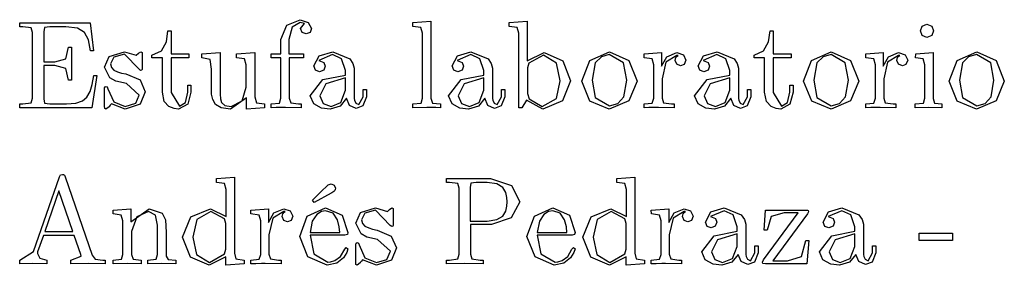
# Model space of a CAD drawing. Extents: x 0.1 to 26.9, y 71.6 to 83.1.
# Tile 2 of 3: x 12.9 to 19.2, y 72.8 to 74.3. Entities that reach past the tile are written whole.
import ezdxf

# ---------------------------------------------------------------- set-up
doc = ezdxf.new("R2010")
doc.units = 0

msp = doc.modelspace()

# ---------------------------------------------------------------- linework, layer by layer
at = {"layer": 'Layer 1'}
for p, q in [((12.9395, 74.2725), (12.9395, 74.2974)), ((12.9395, 74.2974), (13.3879, 74.2974)), ((13.3879, 74.2974), (13.410068, 74.118111)), ((14.645613, 74.28345), (14.731174, 74.317285)), ((14.731177, 74.299785), (14.679841, 74.270228)), ((14.731174, 74.317285), (14.78251, 74.300561)), ((14.757235, 74.293951), (14.731177, 74.299785)), ((14.733511, 74.260505), (14.757235, 74.293951)), ((14.78251, 74.300561), (14.802734, 74.261281)), ((15.450662, 74.274835), (15.4507, 74.2998)), ((15.4507, 74.2998), (15.56504, 74.308357)), ((15.56504, 74.308357), (15.565, 73.8163)), ((16.0651, 74.2998), (16.179829, 74.308357)), ((16.0651, 74.2749), (16.0651, 74.2998)), ((16.179829, 74.308357), (16.1799, 74.0559)), ((18.704703, 74.275287), (18.734649, 74.288509)), ((18.734649, 74.288509), (18.764595, 74.276452)), ((12.958496, 74.272535), (12.9395, 74.2725)), ((13.011388, 74.265146), (12.958496, 74.272535)), ((13.0215, 74.2352), (13.011388, 74.265146)), ((13.021504, 73.817923), (13.0215, 74.2352)), ((13.092309, 74.240609), (13.0923, 74.0497)), ((13.098142, 74.266666), (13.092309, 74.240609)), ((13.1312, 74.2725), (13.098142, 74.266666)), ((13.233855, 74.272499), (13.1312, 74.2725)), ((13.307359, 74.264331), (13.233855, 74.272499)), ((13.352862, 74.236329), (13.307359, 74.264331)), ((13.377365, 74.18966), (13.352862, 74.236329)), ((13.876339, 74.176871), (13.885672, 74.245709)), ((13.885672, 74.245709), (13.9055, 74.2457)), ((13.9055, 74.2457), (13.9055, 74.0991)), ((14.6075, 74.1905), (14.645613, 74.28345)), ((14.679841, 74.270228), (14.657672, 74.191278)), ((14.742455, 74.236392), (14.733511, 74.260505)), ((14.767733, 74.22628), (14.742455, 74.236392)), ((14.793401, 74.236002), (14.767733, 74.22628)), ((14.802734, 74.261281), (14.793401, 74.236002)), ((15.501998, 74.267447), (15.450662, 74.274835)), ((15.5125, 74.2305), (15.501998, 74.267447)), ((15.512537, 73.816368), (15.5125, 74.2305)), ((16.065173, 74.274835), (16.0651, 74.2749)), ((16.116899, 74.267447), (16.065173, 74.274835)), ((16.1274, 74.2305), (16.116899, 74.267447)), ((16.1274, 73.7557), (16.1274, 74.2305)), ((17.723039, 74.176871), (17.732372, 74.245709)), ((17.732372, 74.245709), (17.7522, 74.2457)), ((17.7522, 74.2457), (17.7522, 74.0991)), ((18.692646, 74.246507), (18.704703, 74.275287)), ((18.692647, 74.246505), (18.692646, 74.246507)), ((18.704314, 74.216947), (18.692647, 74.246505)), ((18.764595, 74.276452), (18.777041, 74.246117)), ((18.777041, 74.246117), (18.764595, 74.215782)), ((13.3902, 74.1181), (13.377365, 74.18966)), ((13.84367, 74.118923), (13.876339, 74.176871)), ((14.6075, 74.0991), (14.6075, 74.1905)), ((14.657672, 74.191278), (14.6577, 74.0991)), ((17.69037, 74.118923), (17.723039, 74.176871)), ((18.734649, 74.204115), (18.704314, 74.216947)), ((18.764595, 74.215782), (18.734649, 74.204115)), ((13.234293, 74.068756), (13.249849, 74.142649)), ((13.249849, 74.142649), (13.27, 74.1426)), ((13.27, 74.1426), (13.27, 73.9318)), ((13.410068, 74.118111), (13.3902, 74.1181)), ((13.510741, 74.083545), (13.607969, 74.112714)), ((13.608035, 74.097491), (13.539975, 74.079211)), ((13.607969, 74.112714), (13.683029, 74.090156)), ((13.701374, 74.001041), (13.608035, 74.097491)), ((13.683029, 74.090156), (13.696641, 74.102991)), ((13.696641, 74.102991), (13.712586, 74.112714)), ((13.712586, 74.112714), (13.719975, 74.108435)), ((13.719975, 74.108435), (13.721132, 74.093269)), ((13.783, 74.0917), (13.84367, 74.118923)), ((13.9055, 74.0991), (14.0195, 74.0991)), ((14.0195, 74.0991), (14.0195, 74.0742)), ((14.1023, 74.0991), (14.219363, 74.107657)), ((14.1023, 74.0742), (14.1023, 74.0991)), ((14.219363, 74.107657), (14.2194, 73.8432)), ((14.323573, 74.074235), (14.3236, 74.0991)), ((14.3236, 74.0991), (14.440663, 74.107657)), ((14.440663, 74.107657), (14.4406, 73.8249)), ((14.5449, 74.0742), (14.5449, 74.0991)), ((14.5449, 74.0991), (14.6075, 74.0991)), ((14.6577, 74.0991), (14.751, 74.0991)), ((14.751, 74.0991), (14.751, 74.0742)), ((14.852498, 74.087014), (14.938059, 74.112683)), ((14.938059, 74.112683), (15.046954, 74.068736)), ((15.736098, 74.087014), (15.821659, 74.112683)), ((15.821659, 74.112683), (15.930554, 74.068736)), ((16.1799, 74.0559), (16.289185, 74.107625)), ((16.289185, 74.107625), (16.407803, 74.055122)), ((16.580433, 74.057126), (16.706052, 74.11274)), ((16.706052, 74.11274), (16.830115, 74.057515)), ((16.927373, 74.074235), (16.9274, 74.0991)), ((16.9274, 74.0991), (17.03824, 74.107657)), ((17.03824, 74.107657), (17.0382, 74.0201)), ((17.073202, 74.08077), (17.136206, 74.107604)), ((17.136206, 74.107604), (17.178208, 74.093213)), ((17.307698, 74.087014), (17.393259, 74.112683)), ((17.393259, 74.112683), (17.502155, 74.068736)), ((17.6297, 74.0917), (17.69037, 74.118923)), ((17.7522, 74.0991), (17.8662, 74.0991)), ((17.8662, 74.0991), (17.8662, 74.0742)), ((17.996833, 74.057126), (18.122452, 74.11274)), ((18.122452, 74.11274), (18.246515, 74.057515)), ((18.343773, 74.074235), (18.3438, 74.0991)), ((18.3438, 74.0991), (18.45464, 74.107657)), ((18.45464, 74.107657), (18.4546, 74.0201)), ((18.489602, 74.08077), (18.552606, 74.107604)), ((18.552606, 74.107604), (18.594608, 74.093213)), ((18.662274, 74.07416), (18.6623, 74.0991)), ((18.6623, 74.0991), (18.773529, 74.107657)), ((18.773529, 74.107657), (18.7735, 73.8156)), ((18.926733, 74.057126), (19.052352, 74.11274)), ((19.052352, 74.11274), (19.176415, 74.057515)), ((13.0923, 74.0497), (13.1639, 74.0497)), ((13.1639, 74.0497), (13.234293, 74.068756)), ((13.480795, 74.014708), (13.510741, 74.083545)), ((13.539975, 74.079211), (13.518975, 74.03682)), ((13.518975, 74.03682), (13.525198, 74.012707)), ((13.721132, 74.093269), (13.7212, 74.0131)), ((13.783, 74.0742), (13.783, 74.0917)), ((13.8507, 74.0742), (13.783, 74.0742)), ((13.850679, 73.854499), (13.8507, 74.0742)), ((14.0195, 74.0742), (13.9055, 74.0742)), ((13.9055, 74.0742), (13.9055, 73.8529)), ((14.156322, 74.064493), (14.102263, 74.074215)), ((14.102263, 74.074215), (14.1023, 74.0742)), ((14.1641, 74.0011), (14.156322, 74.064493)), ((14.375298, 74.066846), (14.323573, 74.074235)), ((14.3858, 74.0299), (14.375298, 74.066846)), ((14.6075, 74.0742), (14.5449, 74.0742)), ((14.607537, 73.816368), (14.6075, 74.0742)), ((14.751, 74.0742), (14.6604, 74.0742)), ((14.6604, 74.0742), (14.6604, 73.8179)), ((14.817496, 74.022455), (14.852498, 74.087014)), ((14.936506, 74.094796), (14.850167, 74.058238)), ((14.850167, 74.058238), (14.882447, 74.045403)), ((14.882447, 74.045403), (14.891004, 74.021679)), ((14.994842, 74.068349), (14.936506, 74.094796)), ((15.0209, 73.9929), (14.994842, 74.068349)), ((15.046954, 74.068736), (15.067178, 74.037623)), ((15.067178, 74.037623), (15.074956, 74.008454)), ((15.701096, 74.022455), (15.736098, 74.087014)), ((15.820105, 74.094796), (15.733767, 74.058238)), ((15.733767, 74.058238), (15.766047, 74.045403)), ((15.766047, 74.045403), (15.774604, 74.021679)), ((15.878442, 74.068349), (15.820105, 74.094796)), ((15.9045, 73.9929), (15.878442, 74.068349)), ((15.930554, 74.068736), (15.950778, 74.037623)), ((15.950778, 74.037623), (15.958556, 74.008454)), ((16.191122, 74.03922), (16.182178, 74.010441)), ((16.285239, 74.090168), (16.191122, 74.03922)), ((16.368855, 74.03922), (16.285239, 74.090168)), ((16.3918, 73.92838), (16.368855, 74.03922)), ((16.407803, 74.055122), (16.457973, 73.927559)), ((16.529097, 73.926063), (16.580433, 74.057126)), ((16.61427, 74.041571), (16.595214, 73.932675)), ((16.654327, 74.08124), (16.61427, 74.041571)), ((16.705275, 74.094852), (16.654327, 74.08124)), ((16.795114, 74.043126), (16.705275, 74.094852)), ((16.816114, 73.932676), (16.795114, 74.043126)), ((16.830115, 74.057515), (16.88223, 73.926063)), ((16.979098, 74.066846), (16.927373, 74.074235)), ((16.9896, 74.0299), (16.979098, 74.066846)), ((17.0382, 74.0201), (17.073202, 74.08077)), ((17.066982, 74.046162), (17.042093, 73.940378)), ((17.136208, 74.090109), (17.066982, 74.046162)), ((17.126486, 74.058207), (17.130764, 74.075318)), ((17.136208, 74.032928), (17.126486, 74.058207)), ((17.130764, 74.075318), (17.138932, 74.08582)), ((17.144765, 74.089319), (17.136208, 74.090109)), ((17.160711, 74.023985), (17.136208, 74.032928)), ((17.138932, 74.08582), (17.144765, 74.089319)), ((17.184045, 74.032542), (17.160711, 74.023985)), ((17.178208, 74.093213), (17.194933, 74.058989)), ((17.194933, 74.058989), (17.184045, 74.032542)), ((17.272696, 74.022455), (17.307698, 74.087014)), ((17.391705, 74.094796), (17.305367, 74.058238)), ((17.305367, 74.058238), (17.337647, 74.045403)), ((17.337647, 74.045403), (17.346204, 74.021679)), ((17.450042, 74.068349), (17.391705, 74.094796)), ((17.4761, 73.9929), (17.450042, 74.068349)), ((17.502155, 74.068736), (17.522379, 74.037623)), ((17.522379, 74.037623), (17.530157, 74.008454)), ((17.6297, 74.0742), (17.6297, 74.0917)), ((17.6974, 74.0742), (17.6297, 74.0742)), ((17.697379, 73.854499), (17.6974, 74.0742)), ((17.8662, 74.0742), (17.7522, 74.0742)), ((17.7522, 74.0742), (17.7522, 73.8529)), ((17.945497, 73.926063), (17.996833, 74.057126)), ((18.03067, 74.041571), (18.011614, 73.932675)), ((18.070728, 74.08124), (18.03067, 74.041571)), ((18.121675, 74.094852), (18.070728, 74.08124)), ((18.211514, 74.043126), (18.121675, 74.094852)), ((18.232514, 73.932676), (18.211514, 74.043126)), ((18.246515, 74.057515), (18.298629, 73.926063)), ((18.395498, 74.066846), (18.343773, 74.074235)), ((18.406, 74.0299), (18.395498, 74.066846)), ((18.4546, 74.0201), (18.489602, 74.08077)), ((18.483382, 74.046162), (18.458493, 73.940378)), ((18.552608, 74.090109), (18.483382, 74.046162)), ((18.542886, 74.058207), (18.547164, 74.075318)), ((18.552608, 74.032928), (18.542886, 74.058207)), ((18.547164, 74.075318), (18.555332, 74.08582)), ((18.561165, 74.089319), (18.552608, 74.090109)), ((18.577111, 74.023985), (18.552608, 74.032928)), ((18.555332, 74.08582), (18.561165, 74.089319)), ((18.600445, 74.032542), (18.577111, 74.023985)), ((18.594608, 74.093213), (18.611333, 74.058989)), ((18.611333, 74.058989), (18.600445, 74.032542)), ((18.710888, 74.067158), (18.662274, 74.07416)), ((18.721, 74.0306), (18.710888, 74.067158)), ((18.875397, 73.926063), (18.926733, 74.057126)), ((18.96057, 74.041571), (18.941514, 73.932675)), ((19.000628, 74.08124), (18.96057, 74.041571)), ((19.051575, 74.094852), (19.000628, 74.08124)), ((19.141414, 74.043126), (19.051575, 74.094852)), ((19.162414, 73.932676), (19.141414, 74.043126)), ((19.176415, 74.057515), (19.22853, 73.926063)), ((13.163851, 74.024749), (13.0923, 74.0248)), ((13.0923, 74.0248), (13.0923, 73.8121)), ((13.234244, 74.005304), (13.163851, 74.024749)), ((13.2498, 73.9318), (13.234244, 74.005304)), ((13.515019, 73.947037), (13.480795, 74.014708)), ((13.525198, 74.012707), (13.539978, 73.996372)), ((13.539978, 73.996372), (13.564091, 73.984705)), ((13.564091, 73.984705), (13.58898, 73.977316)), ((13.58898, 73.977316), (13.616982, 73.971483)), ((13.616982, 73.971483), (13.707599, 73.933369)), ((13.710707, 73.993652), (13.701374, 74.001041)), ((13.718096, 73.995599), (13.710707, 73.993652)), ((13.720805, 74.001043), (13.718096, 73.995599)), ((13.7212, 74.0131), (13.720805, 74.001043)), ((14.164074, 73.881703), (14.1641, 74.0011)), ((14.385849, 73.887924), (14.3858, 74.0299)), ((14.827998, 73.994842), (14.817496, 74.022455)), ((14.854445, 73.98512), (14.827998, 73.994842)), ((14.880892, 73.995232), (14.854445, 73.98512)), ((14.891004, 74.021679), (14.880892, 73.995232)), ((15.020947, 73.96373), (15.0209, 73.9929)), ((15.074956, 74.008454), (15.075746, 73.974619)), ((15.075746, 73.974619), (15.0758, 73.8156)), ((15.711598, 73.994842), (15.701096, 74.022455)), ((15.738045, 73.98512), (15.711598, 73.994842)), ((15.764492, 73.995232), (15.738045, 73.98512)), ((15.774604, 74.021679), (15.764492, 73.995232)), ((15.904547, 73.96373), (15.9045, 73.9929)), ((15.958556, 74.008454), (15.959346, 73.974619)), ((15.959346, 73.974619), (15.9594, 73.8156)), ((16.182178, 74.010441), (16.182163, 73.846319)), ((16.989626, 73.816368), (16.9896, 74.0299)), ((17.283198, 73.994842), (17.272696, 74.022455)), ((17.309645, 73.98512), (17.283198, 73.994842)), ((17.336092, 73.995232), (17.309645, 73.98512)), ((17.346204, 74.021679), (17.336092, 73.995232)), ((17.476147, 73.96373), (17.4761, 73.9929)), ((17.530157, 74.008454), (17.530947, 73.974619)), ((17.530947, 73.974619), (17.531, 73.8156)), ((18.406026, 73.816368), (18.406, 74.0299)), ((18.721037, 73.816368), (18.721, 74.0306)), ((13.27, 73.9318), (13.2498, 73.9318)), ((13.4322, 73.961), (13.398754, 73.755654)), ((13.40191, 73.904652), (13.412411, 73.961045)), ((13.412411, 73.961045), (13.4322, 73.961)), ((13.552354, 73.926037), (13.515019, 73.947037)), ((13.620025, 73.910092), (13.552354, 73.926037)), ((13.702864, 73.836976), (13.620025, 73.910092)), ((13.707599, 73.933369), (13.741045, 73.857531)), ((14.7946, 73.8315), (14.874327, 73.93495)), ((14.894115, 73.908498), (14.856001, 73.832271)), ((14.874327, 73.93495), (15.020947, 73.96373)), ((15.0209, 73.947), (14.894115, 73.908498)), ((15.020946, 73.867293), (15.0209, 73.947)), ((15.6782, 73.8315), (15.757927, 73.93495)), ((15.777715, 73.908498), (15.739602, 73.832271)), ((15.757927, 73.93495), (15.904547, 73.96373)), ((15.9045, 73.947), (15.777715, 73.908498)), ((15.904546, 73.867293), (15.9045, 73.947)), ((16.367297, 73.815595), (16.3918, 73.92838)), ((16.457973, 73.927559), (16.40547, 73.799218)), ((16.5816, 73.7985), (16.529097, 73.926063)), ((16.595212, 73.932675), (16.615436, 73.82028)), ((16.595214, 73.932675), (16.595212, 73.932675)), ((16.798613, 73.825725), (16.816114, 73.932676)), ((16.88223, 73.926063), (16.829726, 73.798888)), ((17.042093, 73.940378), (17.0421, 73.8179)), ((17.2498, 73.8315), (17.329527, 73.93495)), ((17.349315, 73.908498), (17.311202, 73.832271)), ((17.329527, 73.93495), (17.476147, 73.96373)), ((17.4761, 73.947), (17.349315, 73.908498)), ((17.476146, 73.867293), (17.4761, 73.947)), ((17.998, 73.7985), (17.945497, 73.926063)), ((18.011612, 73.932675), (18.031836, 73.82028)), ((18.011614, 73.932675), (18.011612, 73.932675)), ((18.215013, 73.825725), (18.232514, 73.932676)), ((18.298629, 73.926063), (18.246126, 73.798888)), ((18.458493, 73.940378), (18.4585, 73.8179)), ((18.9279, 73.7985), (18.875397, 73.926063)), ((18.941512, 73.932675), (18.961736, 73.82028)), ((18.941514, 73.932675), (18.941512, 73.932675)), ((19.144914, 73.825725), (19.162414, 73.932676)), ((19.22853, 73.926063), (19.176026, 73.798888)), ((13.368464, 73.824148), (13.388688, 73.859927)), ((13.388688, 73.859927), (13.40191, 73.904652)), ((13.4808, 73.8712), (13.481195, 73.883257)), ((13.4808, 73.7662), (13.4808, 73.8712)), ((13.481195, 73.883257), (13.483904, 73.888701)), ((13.483904, 73.888701), (13.490906, 73.891043)), ((13.490906, 73.891043), (13.498295, 73.888701)), ((13.498295, 73.888701), (13.502184, 73.877423)), ((13.502184, 73.877423), (13.539908, 73.793418)), ((13.741045, 73.857531), (13.709154, 73.778582)), ((13.861956, 73.796551), (13.850679, 73.854499)), ((13.9055, 73.8529), (13.95917, 73.76695)), ((13.997283, 73.790284), (14.01245, 73.85601)), ((14.01245, 73.85601), (14.0125, 73.9)), ((14.0323, 73.8545), (14.012465, 73.779051)), ((14.0125, 73.9), (14.0323, 73.9)), ((14.0323, 73.9), (14.0323, 73.8545)), ((14.164864, 73.842812), (14.164074, 73.881703)), ((14.359015, 73.80003), (14.385849, 73.887924)), ((14.991, 73.790289), (15.020946, 73.867293)), ((15.133745, 73.826489), (15.1337, 73.8712)), ((15.1337, 73.8712), (15.1539, 73.8712)), ((15.1539, 73.8712), (15.1539, 73.8265)), ((15.8746, 73.790289), (15.904546, 73.867293)), ((16.017345, 73.826489), (16.0173, 73.8712)), ((16.0173, 73.8712), (16.0375, 73.8712)), ((16.0375, 73.8712), (16.0375, 73.8265)), ((16.182163, 73.846319), (16.193441, 73.812873)), ((17.446199, 73.790289), (17.476146, 73.867293)), ((17.588945, 73.826489), (17.5889, 73.8712)), ((17.5889, 73.8712), (17.6091, 73.8712)), ((17.6091, 73.8712), (17.6091, 73.8265)), ((17.708656, 73.796551), (17.697379, 73.854499)), ((17.7522, 73.8529), (17.80587, 73.76695)), ((17.843983, 73.790284), (17.85915, 73.85601)), ((17.85915, 73.85601), (17.8592, 73.9)), ((17.879, 73.8545), (17.859165, 73.779051)), ((17.8592, 73.9), (17.879, 73.9)), ((17.879, 73.9), (17.879, 73.8545)), ((12.9585, 73.7802), (13.011392, 73.787199)), ((13.011392, 73.787199), (13.021504, 73.817923)), ((13.0923, 73.8121), (13.098134, 73.785653)), ((13.098134, 73.785653), (13.131191, 73.780209)), ((13.2374, 73.7802), (13.296515, 73.784478)), ((13.296515, 73.784478), (13.339295, 73.800035)), ((13.339295, 73.800035), (13.368464, 73.824148)), ((13.525199, 73.781305), (13.517031, 73.772358)), ((13.613093, 73.746692), (13.525199, 73.781305)), ((13.539908, 73.793418), (13.613024, 73.764638)), ((13.613024, 73.764638), (13.680306, 73.784473)), ((13.680306, 73.784473), (13.702864, 73.836976)), ((13.891903, 73.763493), (13.861956, 73.796551)), ((13.95917, 73.76695), (13.997283, 73.790284)), ((14.171863, 73.808198), (14.164864, 73.842812)), ((14.190532, 73.77553), (14.171863, 73.808198)), ((14.2194, 73.8432), (14.220952, 73.812865)), ((14.220952, 73.812865), (14.22873, 73.789141)), ((14.22873, 73.789141), (14.25012, 73.770472)), ((14.3881, 73.8187), (14.285427, 73.746752)), ((14.2894, 73.764639), (14.359015, 73.80003)), ((14.388171, 73.746756), (14.3881, 73.8187)), ((14.4406, 73.8249), (14.450712, 73.787564)), ((14.450712, 73.787564), (14.502826, 73.780176)), ((14.5457, 73.7802), (14.597814, 73.785255)), ((14.597814, 73.785255), (14.607537, 73.816368)), ((14.6604, 73.8179), (14.669733, 73.787565)), ((14.669733, 73.787565), (14.720681, 73.780176)), ((14.816713, 73.780994), (14.794545, 73.831553)), ((14.794545, 73.831553), (14.7946, 73.8315)), ((14.866105, 73.754161), (14.816713, 73.780994)), ((14.856001, 73.832271), (14.856048, 73.83229)), ((14.856048, 73.83229), (14.877048, 73.783676)), ((14.877048, 73.783676), (14.927607, 73.76462)), ((14.927607, 73.76462), (14.991, 73.790289)), ((15.026337, 73.816387), (14.986668, 73.766217)), ((15.045393, 73.770495), (15.026337, 73.816387)), ((15.0758, 73.8156), (15.077352, 73.803154)), ((15.077352, 73.803154), (15.085909, 73.785264)), ((15.085909, 73.785264), (15.105354, 73.775541)), ((15.105354, 73.775541), (15.133745, 73.826489)), ((15.1539, 73.8265), (15.131342, 73.767385)), ((15.4507, 73.7802), (15.502814, 73.785255)), ((15.502814, 73.785255), (15.512537, 73.816368)), ((15.565, 73.8163), (15.575112, 73.785187)), ((15.575112, 73.785187), (15.627226, 73.780132)), ((15.700313, 73.780994), (15.678144, 73.831553)), ((15.678144, 73.831553), (15.6782, 73.8315)), ((15.749705, 73.754161), (15.700313, 73.780994)), ((15.739602, 73.832271), (15.739648, 73.83229)), ((15.739648, 73.83229), (15.760648, 73.783676)), ((15.760648, 73.783676), (15.811207, 73.76462)), ((15.811207, 73.76462), (15.8746, 73.790289)), ((15.909937, 73.816387), (15.870268, 73.766217)), ((15.928992, 73.770495), (15.909937, 73.816387)), ((15.9594, 73.8156), (15.960952, 73.803154)), ((15.960952, 73.803154), (15.969509, 73.785264)), ((15.969509, 73.785264), (15.988954, 73.775541)), ((15.988954, 73.775541), (16.017345, 73.826489)), ((16.0375, 73.8265), (16.014942, 73.767385)), ((16.176011, 73.805052), (16.147231, 73.75566)), ((16.28024, 73.746715), (16.176011, 73.805052)), ((16.193441, 73.812873), (16.276279, 73.764647)), ((16.277069, 73.764647), (16.367297, 73.815595)), ((16.40547, 73.799218), (16.28024, 73.746715)), ((16.5816, 73.798499), (16.5816, 73.7985)), ((16.705274, 73.746774), (16.5816, 73.798499)), ((16.615436, 73.82028), (16.706052, 73.766999)), ((16.829726, 73.798888), (16.705274, 73.746774)), ((16.706052, 73.766999), (16.760111, 73.782944)), ((16.760111, 73.782944), (16.798613, 73.825725)), ((16.9274, 73.7802), (16.979514, 73.785255)), ((16.979514, 73.785255), (16.989626, 73.816368)), ((17.0421, 73.8179), (17.051433, 73.787565)), ((17.051433, 73.787565), (17.10277, 73.780176)), ((17.271913, 73.780994), (17.249745, 73.831553)), ((17.249745, 73.831553), (17.2498, 73.8315)), ((17.321305, 73.754161), (17.271913, 73.780994)), ((17.311202, 73.832271), (17.311248, 73.83229)), ((17.311248, 73.83229), (17.332248, 73.783676)), ((17.332248, 73.783676), (17.382807, 73.76462)), ((17.382807, 73.76462), (17.446199, 73.790289)), ((17.481537, 73.816387), (17.441868, 73.766217)), ((17.500592, 73.770495), (17.481537, 73.816387)), ((17.531, 73.8156), (17.532552, 73.803154)), ((17.532552, 73.803154), (17.541109, 73.785264)), ((17.541109, 73.785264), (17.560554, 73.775541)), ((17.560554, 73.775541), (17.588945, 73.826489)), ((17.6091, 73.8265), (17.586542, 73.767385)), ((17.738602, 73.763493), (17.708656, 73.796551)), ((17.80587, 73.76695), (17.843983, 73.790284)), ((17.998, 73.798499), (17.998, 73.7985)), ((18.121674, 73.746774), (17.998, 73.798499)), ((18.031836, 73.82028), (18.122452, 73.766999)), ((18.246126, 73.798888), (18.121674, 73.746774)), ((18.122452, 73.766999), (18.176511, 73.782944)), ((18.176511, 73.782944), (18.215013, 73.825725)), ((18.3438, 73.7802), (18.395914, 73.785255)), ((18.395914, 73.785255), (18.406026, 73.816368)), ((18.4585, 73.8179), (18.467833, 73.787565)), ((18.467833, 73.787565), (18.51917, 73.780176)), ((18.6592, 73.7802), (18.711314, 73.785255)), ((18.711314, 73.785255), (18.721037, 73.816368)), ((18.7735, 73.8156), (18.782057, 73.786043)), ((18.782057, 73.786043), (18.829504, 73.780209)), ((18.9279, 73.798499), (18.9279, 73.7985)), ((19.051574, 73.746774), (18.9279, 73.798499)), ((18.961736, 73.82028), (19.052352, 73.766999)), ((19.176026, 73.798888), (19.051574, 73.746774)), ((19.052352, 73.766999), (19.106411, 73.782944)), ((19.106411, 73.782944), (19.144914, 73.825725)), ((12.9395, 73.7557), (12.9395, 73.7802)), ((12.9395, 73.7802), (12.9585, 73.7802)), ((13.398754, 73.755654), (12.9395, 73.7557)), ((13.131191, 73.780209), (13.2374, 73.7802)), ((13.480887, 73.766152), (13.4808, 73.7662)), ((13.482044, 73.750986), (13.480887, 73.766152)), ((13.489433, 73.746707), (13.482044, 73.750986)), ((13.509267, 73.762653), (13.489433, 73.746707)), ((13.510425, 73.764205), (13.509267, 73.762653)), ((13.511977, 73.766914), (13.510425, 73.764205)), ((13.517031, 73.772358), (13.511977, 73.766914)), ((13.709154, 73.778582), (13.613093, 73.746692)), ((13.924571, 73.75066), (13.891903, 73.763493)), ((13.953351, 73.746771), (13.924571, 73.75066)), ((14.012465, 73.779051), (13.953351, 73.746771)), ((14.226313, 73.755695), (14.190532, 73.77553)), ((14.285427, 73.746752), (14.226313, 73.755695)), ((14.25012, 73.770472), (14.2894, 73.764639)), ((14.5029, 73.7557), (14.388171, 73.746756)), ((14.502826, 73.780176), (14.5029, 73.7557)), ((14.545668, 73.7557), (14.5457, 73.7802)), ((14.576392, 73.75649), (14.545668, 73.7557)), ((14.611394, 73.757647), (14.576392, 73.75649)), ((14.636283, 73.758042), (14.611394, 73.757647)), ((14.7374, 73.7557), (14.636283, 73.758042)), ((14.720681, 73.780176), (14.7374, 73.7802)), ((14.7374, 73.7802), (14.7374, 73.7557)), ((14.922108, 73.746772), (14.866105, 73.754161)), ((14.986668, 73.766217), (14.922108, 73.746772)), ((15.088562, 73.75105), (15.045393, 73.770495)), ((15.131342, 73.767385), (15.088562, 73.75105)), ((15.538918, 73.758042), (15.450634, 73.7557)), ((15.450634, 73.7557), (15.4507, 73.7557)), ((15.4507, 73.7557), (15.4507, 73.7802)), ((15.562252, 73.757647), (15.538918, 73.758042)), ((15.597254, 73.75649), (15.562252, 73.757647)), ((15.6272, 73.7557), (15.597254, 73.75649)), ((15.627226, 73.780132), (15.6272, 73.7557)), ((15.805708, 73.746772), (15.749705, 73.754161)), ((15.870268, 73.766217), (15.805708, 73.746772)), ((15.972161, 73.75105), (15.928992, 73.770495)), ((16.014942, 73.767385), (15.972161, 73.75105)), ((16.147231, 73.75566), (16.1274, 73.7557)), ((16.276279, 73.764647), (16.277069, 73.764647)), ((16.958492, 73.75649), (16.927378, 73.7557)), ((16.927378, 73.7557), (16.9274, 73.7557)), ((16.9274, 73.7557), (16.9274, 73.7802)), ((16.993494, 73.757647), (16.958492, 73.75649)), ((17.018383, 73.758042), (16.993494, 73.757647)), ((17.1195, 73.7557), (17.018383, 73.758042)), ((17.10277, 73.780176), (17.1195, 73.7802)), ((17.1195, 73.7802), (17.1195, 73.7557)), ((17.377308, 73.746772), (17.321305, 73.754161)), ((17.441868, 73.766217), (17.377308, 73.746772)), ((17.543762, 73.75105), (17.500592, 73.770495)), ((17.586542, 73.767385), (17.543762, 73.75105)), ((17.771271, 73.75066), (17.738602, 73.763493)), ((17.800051, 73.746771), (17.771271, 73.75066)), ((17.859165, 73.779051), (17.800051, 73.746771)), ((18.374892, 73.75649), (18.343779, 73.7557)), ((18.343779, 73.7557), (18.3438, 73.7557)), ((18.3438, 73.7557), (18.3438, 73.7802)), ((18.409894, 73.757647), (18.374892, 73.75649)), ((18.434783, 73.758042), (18.409894, 73.757647)), ((18.5359, 73.7557), (18.434783, 73.758042)), ((18.51917, 73.780176), (18.5359, 73.7802)), ((18.5359, 73.7802), (18.5359, 73.7557)), ((18.746662, 73.758042), (18.659156, 73.7557)), ((18.659156, 73.7557), (18.6592, 73.7557)), ((18.6592, 73.7557), (18.6592, 73.7802)), ((18.8295, 73.7557), (18.746662, 73.758042)), ((18.829504, 73.780209), (18.8295, 73.7557)), ((13.027761, 72.83827), (13.19266, 73.314299)), ((13.19266, 73.314299), (13.199272, 73.327131)), ((13.199272, 73.327131), (13.211718, 73.330244)), ((13.211718, 73.330244), (13.219107, 73.329454)), ((13.219107, 73.329454), (13.224161, 73.325955)), ((13.224161, 73.325955), (13.226871, 73.321676)), ((13.226871, 73.321676), (13.229981, 73.314288)), ((13.229981, 73.314288), (13.40188, 72.81648)), ((14.195262, 73.279235), (14.1953, 73.3041)), ((14.246598, 73.271846), (14.195262, 73.279235)), ((14.1953, 73.3041), (14.310029, 73.312657)), ((14.310029, 73.312657), (14.31, 72.8293)), ((15.665, 73.2793), (15.665, 73.3041)), ((15.665, 73.3041), (15.9461, 73.3041)), ((15.683996, 73.279235), (15.665, 73.2793)), ((15.736888, 73.271846), (15.683996, 73.279235)), ((15.8544, 73.2793), (15.821343, 73.273856)), ((15.9251, 73.27926), (15.8544, 73.2793)), ((15.986937, 73.269538), (15.9251, 73.27926)), ((15.9461, 73.3041), (16.080275, 73.259764)), ((16.7527, 73.3041), (16.867429, 73.312657)), ((16.752762, 73.279235), (16.7527, 73.3041)), ((16.804098, 73.271846), (16.752762, 73.279235)), ((16.867429, 73.312657), (16.8675, 72.8293)), ((13.188, 73.2252), (13.098543, 72.966224)), ((13.2778, 72.9662), (13.188, 73.2252)), ((14.2571, 73.2349), (14.246598, 73.271846)), ((14.257084, 73.062652), (14.2571, 73.2349)), ((14.808583, 73.166125), (14.861086, 73.217461)), ((14.861086, 73.217461), (14.909312, 73.263353)), ((14.909312, 73.263353), (14.927981, 73.27152)), ((14.927981, 73.27152), (14.947815, 73.261798)), ((14.939653, 73.21785), (14.93343, 73.213961)), ((14.945097, 73.221739), (14.939653, 73.21785)), ((14.950931, 73.227183), (14.945097, 73.221739)), ((14.947815, 73.261798), (14.955983, 73.241963)), ((14.954431, 73.233406), (14.950931, 73.227183)), ((14.955983, 73.241963), (14.954431, 73.233406)), ((15.747, 73.2419), (15.736888, 73.271846)), ((15.747004, 72.822323), (15.747, 73.2419)), ((15.821343, 73.273856), (15.815509, 73.247409)), ((15.815509, 73.247409), (15.815509, 73.032339)), ((16.024662, 73.247759), (15.986937, 73.269538)), ((16.043331, 73.215479), (16.024662, 73.247759)), ((16.051109, 73.184366), (16.043331, 73.215479)), ((16.080275, 73.259764), (16.133945, 73.155924)), ((16.8146, 73.2349), (16.804098, 73.271846)), ((16.814584, 73.062652), (16.8146, 73.2349)), ((14.820646, 73.150567), (14.808583, 73.166125)), ((14.927986, 73.210848), (14.820646, 73.150567)), ((14.93343, 73.213961), (14.927986, 73.210848)), ((16.051899, 73.155975), (16.051109, 73.184366)), ((16.051109, 73.127973), (16.051899, 73.155975)), ((16.133945, 73.155924), (16.079108, 73.054029)), ((13.536, 73.1035), (13.648007, 73.112057)), ((13.536062, 73.078535), (13.536, 73.1035)), ((13.648007, 73.112057), (13.6481, 73.0284)), ((13.6481, 73.0284), (13.76594, 73.112016)), ((13.760484, 73.094484), (13.686202, 73.05987)), ((13.807154, 73.070371), (13.760484, 73.094484)), ((13.76594, 73.112016), (13.849556, 73.082459)), ((14.032292, 73.059541), (14.156744, 73.112044)), ((14.160293, 73.094505), (14.070066, 73.043557)), ((14.156744, 73.112044), (14.257084, 73.062652)), ((14.246243, 73.046668), (14.160293, 73.094505)), ((14.416173, 73.078535), (14.4162, 73.1035)), ((14.4162, 73.1035), (14.52704, 73.112057)), ((14.52704, 73.112057), (14.527, 73.0245)), ((14.625008, 73.094509), (14.555782, 73.050562)), ((14.562002, 73.08517), (14.625006, 73.112004)), ((14.619564, 73.079718), (14.627732, 73.09022)), ((14.625006, 73.112004), (14.667009, 73.097613)), ((14.633565, 73.093719), (14.625008, 73.094509)), ((14.627732, 73.09022), (14.633565, 73.093719)), ((14.667009, 73.097613), (14.683733, 73.063389)), ((14.775525, 73.063841), (14.892977, 73.117122)), ((14.866138, 73.093709), (14.835803, 73.07504)), ((14.892975, 73.099153), (14.866138, 73.093709)), ((14.9412, 73.082819), (14.892975, 73.099153)), ((14.892977, 73.117122), (14.99915, 73.071619)), ((15.115041, 73.087945), (15.212269, 73.117114)), ((15.212235, 73.101891), (15.144175, 73.083611)), ((15.305574, 73.005441), (15.212235, 73.101891)), ((15.212269, 73.117114), (15.287329, 73.094556)), ((15.287329, 73.094556), (15.300941, 73.107391)), ((15.300941, 73.107391), (15.316886, 73.117114)), ((15.316886, 73.117114), (15.324275, 73.112835)), ((15.324275, 73.112835), (15.325432, 73.097669)), ((15.325432, 73.097669), (15.3254, 73.0175)), ((16.024662, 73.064581), (16.043331, 73.09686)), ((16.043331, 73.09686), (16.051109, 73.127973)), ((16.226525, 73.063841), (16.343977, 73.117122)), ((16.317141, 73.093709), (16.286806, 73.07504)), ((16.343975, 73.099153), (16.317141, 73.093709)), ((16.3922, 73.082819), (16.343975, 73.099153)), ((16.343977, 73.117122), (16.45015, 73.071619)), ((16.589792, 73.059541), (16.714244, 73.112044)), ((16.717693, 73.094505), (16.627466, 73.043557)), ((16.714244, 73.112044), (16.814584, 73.062652)), ((16.803643, 73.046668), (16.717693, 73.094505)), ((16.9736, 73.1035), (17.08444, 73.112057)), ((16.973673, 73.078535), (16.9736, 73.1035)), ((17.08444, 73.112057), (17.0845, 73.0245)), ((17.182505, 73.094509), (17.113279, 73.050562)), ((17.119502, 73.08517), (17.182506, 73.112004)), ((17.177061, 73.079718), (17.185229, 73.09022)), ((17.191062, 73.093719), (17.182505, 73.094509)), ((17.182506, 73.112004), (17.224508, 73.097613)), ((17.185229, 73.09022), (17.191062, 73.093719)), ((17.224508, 73.097613), (17.241233, 73.063389)), ((17.318996, 73.026855), (17.353998, 73.091414)), ((17.438005, 73.099196), (17.351667, 73.062638)), ((17.353998, 73.091414), (17.439559, 73.117083)), ((17.496342, 73.072749), (17.438005, 73.099196)), ((17.439559, 73.117083), (17.548454, 73.073136)), ((17.6943, 72.9751), (17.703244, 73.103441)), ((17.703244, 73.103441), (17.958, 73.1035)), ((17.958, 73.1035), (17.970446, 73.103105)), ((17.970446, 73.103105), (17.97628, 73.099995)), ((17.978622, 73.092993), (17.97162, 73.079381)), ((17.97628, 73.099995), (17.978622, 73.092993)), ((18.070796, 73.026855), (18.105798, 73.091414)), ((18.189805, 73.099196), (18.103467, 73.062638)), ((18.105798, 73.091414), (18.191359, 73.117083)), ((18.248142, 73.072749), (18.189805, 73.099196)), ((18.191359, 73.117083), (18.300255, 73.073136)), ((13.587398, 73.071147), (13.536062, 73.078535)), ((13.5979, 73.0342), (13.587398, 73.071147)), ((13.597837, 72.820768), (13.5979, 73.0342)), ((13.686202, 73.05987), (13.653145, 72.96692)), ((13.8196, 73.0062), (13.807154, 73.070371)), ((13.849556, 73.082459), (13.870556, 73.040456)), ((13.870556, 73.040456), (13.874445, 72.960729)), ((13.9794, 72.9312), (14.032292, 73.059541)), ((14.070066, 73.043557), (14.045563, 72.930384)), ((14.2548, 73.0175), (14.246243, 73.046668)), ((14.467899, 73.071147), (14.416173, 73.078535)), ((14.4784, 73.0342), (14.467899, 73.071147)), ((14.478426, 72.820768), (14.4784, 73.0342)), ((14.527, 73.0245), (14.562002, 73.08517)), ((14.555782, 73.050562), (14.530893, 72.944778)), ((14.615286, 73.062607), (14.619564, 73.079718)), ((14.625008, 73.037328), (14.615286, 73.062607)), ((14.649511, 73.028385), (14.625008, 73.037328)), ((14.672845, 73.036942), (14.649511, 73.028385)), ((14.683733, 73.063389), (14.672845, 73.036942)), ((14.7273, 72.9355), (14.775525, 73.063841)), ((14.807412, 73.031871), (14.79419, 72.9607)), ((14.835803, 73.07504), (14.807412, 73.031871)), ((14.968812, 73.040427), (14.9412, 73.082819)), ((14.98009, 72.996091), (14.968812, 73.040427)), ((14.99915, 73.071619), (15.035708, 72.960779)), ((15.085095, 73.019108), (15.115041, 73.087945)), ((15.144175, 73.083611), (15.123175, 73.04122)), ((15.123175, 73.04122), (15.129398, 73.017107)), ((15.815509, 73.032339), (15.9251, 73.0323)), ((15.9251, 73.0323), (15.986937, 73.042412)), ((16.079108, 73.054029), (15.952323, 73.011638)), ((15.986937, 73.042412), (16.024662, 73.064581)), ((16.1783, 72.9355), (16.226525, 73.063841)), ((16.258415, 73.031871), (16.245193, 72.9607)), ((16.286806, 73.07504), (16.258415, 73.031871)), ((16.419812, 73.040427), (16.3922, 73.082819)), ((16.43109, 72.996091), (16.419812, 73.040427)), ((16.45015, 73.071619), (16.486708, 72.960779)), ((16.5369, 72.9312), (16.589792, 73.059541)), ((16.627466, 73.043557), (16.602963, 72.930384)), ((16.8122, 73.0175), (16.803643, 73.046668)), ((17.025399, 73.071147), (16.973673, 73.078535)), ((17.0359, 73.0342), (17.025399, 73.071147)), ((17.035826, 72.820768), (17.0359, 73.0342)), ((17.0845, 73.0245), (17.119502, 73.08517)), ((17.113279, 73.050562), (17.08839, 72.944778)), ((17.172783, 73.062607), (17.177061, 73.079718)), ((17.182505, 73.037328), (17.172783, 73.062607)), ((17.207008, 73.028385), (17.182505, 73.037328)), ((17.230342, 73.036942), (17.207008, 73.028385)), ((17.241233, 73.063389), (17.230342, 73.036942)), ((17.329498, 72.999242), (17.318996, 73.026855)), ((17.351667, 73.062638), (17.383947, 73.049802)), ((17.392504, 73.026079), (17.382392, 72.999632)), ((17.383947, 73.049802), (17.392504, 73.026079)), ((17.5224, 72.9973), (17.496342, 73.072749)), ((17.548454, 73.073136), (17.568678, 73.042023)), ((17.568678, 73.042023), (17.576456, 73.012854)), ((17.690389, 72.785691), (17.912458, 73.085931)), ((17.738284, 73.062666), (17.714171, 72.975161)), ((17.8219, 73.086), (17.738284, 73.062666)), ((17.97162, 73.079381), (17.74994, 72.779918)), ((17.912458, 73.085931), (17.8219, 73.086)), ((18.081298, 72.999242), (18.070796, 73.026855)), ((18.103467, 73.062638), (18.135747, 73.049802)), ((18.144304, 73.026079), (18.134192, 72.999632)), ((18.135747, 73.049802), (18.144304, 73.026079)), ((18.2742, 72.9973), (18.248142, 73.072749)), ((18.300255, 73.073136), (18.320479, 73.042023)), ((18.320479, 73.042023), (18.328257, 73.012854)), ((13.098543, 72.966224), (13.2778, 72.9662)), ((13.653145, 72.96692), (13.6531, 72.8207)), ((13.819526, 72.820768), (13.8196, 73.0062)), ((14.25475, 72.854183), (14.2548, 73.0175)), ((14.9832, 72.9607), (14.98009, 72.996091)), ((15.119319, 72.951437), (15.085095, 73.019108)), ((15.129398, 73.017107), (15.144178, 73.000772)), ((15.144178, 73.000772), (15.168291, 72.989105)), ((15.168291, 72.989105), (15.193181, 72.981716)), ((15.193181, 72.981716), (15.221183, 72.975883)), ((15.221183, 72.975883), (15.311799, 72.937769)), ((15.314907, 72.998052), (15.305574, 73.005441)), ((15.322296, 72.999999), (15.314907, 72.998052)), ((15.325005, 73.005443), (15.322296, 72.999999)), ((15.3254, 73.0175), (15.325005, 73.005443)), ((15.952323, 73.011638), (15.8178, 73.0117)), ((15.8178, 73.0117), (15.8178, 72.8223)), ((16.4342, 72.9607), (16.43109, 72.996091)), ((16.81225, 72.854183), (16.8122, 73.0175)), ((17.355945, 72.98952), (17.329498, 72.999242)), ((17.382392, 72.999632), (17.355945, 72.98952)), ((17.375827, 72.93935), (17.522447, 72.96813)), ((17.522447, 72.96813), (17.5224, 72.9973)), ((17.576456, 73.012854), (17.577246, 72.979019)), ((17.577246, 72.979019), (17.5772, 72.8199)), ((17.714171, 72.975161), (17.6943, 72.9751)), ((18.107745, 72.98952), (18.081298, 72.999242)), ((18.134192, 72.999632), (18.107745, 72.98952)), ((18.127527, 72.93935), (18.274147, 72.96813)), ((18.274147, 72.96813), (18.2742, 72.9973)), ((18.328257, 73.012854), (18.329047, 72.979019)), ((18.329047, 72.979019), (18.329, 72.8199)), ((13.0899, 72.9417), (13.052953, 72.837471)), ((13.28677, 72.941621), (13.0899, 72.9417)), ((13.328773, 72.819891), (13.28677, 72.941621)), ((13.874445, 72.960729), (13.8744, 72.8087)), ((13.97945, 72.931174), (13.9794, 72.9312)), ((14.02962, 72.803611), (13.97945, 72.931174)), ((14.045515, 72.93041), (14.06846, 72.819959)), ((14.045563, 72.930384), (14.045515, 72.93041)), ((14.530893, 72.944778), (14.5309, 72.8223)), ((14.727287, 72.935441), (14.7273, 72.9355)), ((14.77979, 72.803988), (14.727287, 72.935441)), ((15.015873, 72.944046), (14.7934, 72.944)), ((14.7934, 72.944), (14.817513, 72.824604)), ((14.79419, 72.9607), (14.794193, 72.960779)), ((14.794193, 72.960779), (14.9832, 72.9607)), ((15.032598, 72.946389), (15.015873, 72.944046)), ((15.035708, 72.960779), (15.032598, 72.946389)), ((15.156655, 72.930437), (15.119319, 72.951437)), ((15.224325, 72.914492), (15.156655, 72.930437)), ((15.307164, 72.841376), (15.224325, 72.914492)), ((15.311799, 72.937769), (15.345246, 72.861931)), ((16.178287, 72.935441), (16.1783, 72.9355)), ((16.23079, 72.803988), (16.178287, 72.935441)), ((16.466873, 72.944046), (16.2444, 72.944)), ((16.2444, 72.944), (16.268513, 72.824604)), ((16.245193, 72.960779), (16.4342, 72.9607)), ((16.245193, 72.9607), (16.245193, 72.960779)), ((16.483598, 72.946389), (16.466873, 72.944046)), ((16.486708, 72.960779), (16.483598, 72.946389)), ((16.53685, 72.931174), (16.5369, 72.9312)), ((16.58702, 72.803611), (16.53685, 72.931174)), ((16.602963, 72.930384), (16.603015, 72.93041)), ((16.603015, 72.93041), (16.62596, 72.819959)), ((17.08839, 72.944778), (17.0884, 72.8223)), ((17.2961, 72.8359), (17.375827, 72.93935)), ((17.395614, 72.912898), (17.357501, 72.836671)), ((17.5224, 72.9514), (17.395614, 72.912898)), ((17.522446, 72.871693), (17.5224, 72.9514)), ((17.932283, 72.807513), (17.960285, 72.909019)), ((17.960285, 72.909019), (17.9802, 72.909)), ((17.9802, 72.909), (17.966588, 72.760047)), ((18.0478, 72.8359), (18.127527, 72.93935)), ((18.147415, 72.912898), (18.109302, 72.836671)), ((18.2742, 72.9514), (18.147415, 72.912898)), ((18.274146, 72.871693), (18.2742, 72.9514)), ((18.6852, 72.9082), (18.6852, 72.9553)), ((18.6852, 72.9553), (18.8972, 72.9553)), ((18.8972, 72.9082), (18.6852, 72.9082)), ((18.8972, 72.9553), (18.8972, 72.9082)), ((12.9387, 72.7846), (13.027761, 72.83827)), ((13.052953, 72.837471), (13.051401, 72.825414)), ((14.246193, 72.824626), (14.25475, 72.854183)), ((14.988633, 72.806321), (15.01508, 72.85338)), ((15.01508, 72.85338), (15.025192, 72.864268)), ((15.025192, 72.864268), (15.035694, 72.854935)), ((15.035694, 72.854935), (15.027916, 72.83199)), ((15.0851, 72.8756), (15.085495, 72.887657)), ((15.0851, 72.7706), (15.0851, 72.8756)), ((15.085495, 72.887657), (15.088204, 72.893101)), ((15.088204, 72.893101), (15.095206, 72.895443)), ((15.095206, 72.895443), (15.102595, 72.893101)), ((15.102595, 72.893101), (15.106484, 72.881823)), ((15.106484, 72.881823), (15.144209, 72.797818)), ((15.284606, 72.788873), (15.307164, 72.841376)), ((15.345246, 72.861931), (15.313355, 72.782982)), ((16.439633, 72.806321), (16.466081, 72.85338)), ((16.466081, 72.85338), (16.476192, 72.864268)), ((16.476192, 72.864268), (16.486694, 72.854935)), ((16.486694, 72.854935), (16.478916, 72.83199)), ((16.803693, 72.824626), (16.81225, 72.854183)), ((17.4925, 72.794689), (17.522446, 72.871693)), ((17.635145, 72.830789), (17.6352, 72.8756)), ((17.6352, 72.8756), (17.6554, 72.8756)), ((17.6554, 72.8756), (17.6554, 72.8308)), ((18.2442, 72.794689), (18.274146, 72.871693)), ((18.386945, 72.830789), (18.387, 72.8756)), ((18.387, 72.8756), (18.4072, 72.8756)), ((18.4072, 72.8756), (18.4072, 72.8308)), ((12.9387, 72.7601), (12.9387, 72.7846)), ((13.051401, 72.825414), (13.066957, 72.796635)), ((13.066957, 72.796635), (13.111293, 72.784578)), ((13.111293, 72.784578), (13.1113, 72.76)), ((13.264942, 72.76), (13.265, 72.7845)), ((13.265, 72.7845), (13.331115, 72.808613)), ((13.331115, 72.808613), (13.328773, 72.819891)), ((13.40188, 72.81648), (13.420935, 72.790422)), ((13.420935, 72.790422), (13.469939, 72.784588)), ((13.469939, 72.784588), (13.4839, 72.7845)), ((13.4839, 72.7845), (13.4839, 72.76)), ((13.536, 72.7846), (13.588114, 72.789655)), ((13.536, 72.7601), (13.536, 72.7846)), ((13.588114, 72.789655), (13.597837, 72.820768)), ((13.6531, 72.8207), (13.662823, 72.789587)), ((13.662823, 72.789587), (13.714937, 72.784532)), ((13.714937, 72.784532), (13.7149, 72.7601)), ((13.7573, 72.7846), (13.809414, 72.789655)), ((13.757311, 72.7601), (13.7573, 72.7846)), ((13.809414, 72.789655), (13.819526, 72.820768)), ((13.8744, 72.8087), (13.888012, 72.788087)), ((13.888012, 72.788087), (13.936625, 72.784587)), ((13.936625, 72.784587), (13.9366, 72.7601)), ((14.148238, 72.751108), (14.02962, 72.803611)), ((14.06846, 72.819959), (14.152076, 72.769011)), ((14.2548, 72.804), (14.148238, 72.751108)), ((14.152076, 72.769011), (14.246193, 72.824626)), ((14.254737, 72.751156), (14.2548, 72.804)), ((14.31, 72.8293), (14.320112, 72.791964)), ((14.320112, 72.791964), (14.371837, 72.784576)), ((14.371837, 72.784576), (14.3718, 72.7601)), ((14.4162, 72.7846), (14.468314, 72.789655)), ((14.4162, 72.7601), (14.4162, 72.7846)), ((14.468314, 72.789655), (14.478426, 72.820768)), ((14.5309, 72.8223), (14.540233, 72.791965)), ((14.540233, 72.791965), (14.59157, 72.784576)), ((14.59157, 72.784576), (14.6083, 72.7846)), ((14.6083, 72.7846), (14.6083, 72.7601)), ((14.902686, 72.751096), (14.77979, 72.803988)), ((14.817513, 72.824604), (14.907352, 72.771323)), ((14.924463, 72.772875), (14.952853, 72.781043)), ((14.952853, 72.781043), (14.988633, 72.806321)), ((15.006137, 72.797766), (14.963745, 72.765097)), ((15.027916, 72.83199), (15.006137, 72.797766)), ((15.121232, 72.776761), (15.116177, 72.771317)), ((15.129399, 72.785705), (15.121232, 72.776761)), ((15.217294, 72.751091), (15.129399, 72.785705)), ((15.144209, 72.797818), (15.217324, 72.769038)), ((15.313355, 72.782982), (15.217294, 72.751091)), ((15.217324, 72.769038), (15.284606, 72.788873)), ((15.665, 72.7601), (15.665, 72.7846)), ((15.665, 72.7846), (15.684, 72.7846)), ((15.684, 72.7846), (15.736892, 72.791599)), ((15.736892, 72.791599), (15.747004, 72.822323)), ((15.8178, 72.8223), (15.827523, 72.791965)), ((15.827523, 72.791965), (15.880804, 72.784576)), ((15.880804, 72.784576), (15.8999, 72.7846)), ((15.8999, 72.7846), (15.8999, 72.7601)), ((16.353686, 72.751096), (16.23079, 72.803988)), ((16.268513, 72.824604), (16.358352, 72.771323)), ((16.375463, 72.772875), (16.403853, 72.781043)), ((16.403853, 72.781043), (16.439633, 72.806321)), ((16.457137, 72.797766), (16.414745, 72.765097)), ((16.478916, 72.83199), (16.457137, 72.797766)), ((16.705638, 72.751108), (16.58702, 72.803611)), ((16.62596, 72.819959), (16.709576, 72.769011)), ((16.8122, 72.804), (16.705638, 72.751108)), ((16.709576, 72.769011), (16.803693, 72.824626)), ((16.812237, 72.751156), (16.8122, 72.804)), ((16.8675, 72.8293), (16.877612, 72.791964)), ((16.877612, 72.791964), (16.929337, 72.784576)), ((16.929337, 72.784576), (16.9293, 72.7601)), ((16.9736, 72.7846), (17.025714, 72.789655)), ((16.9736, 72.7601), (16.9736, 72.7846)), ((17.025714, 72.789655), (17.035826, 72.820768)), ((17.0884, 72.8223), (17.097733, 72.791965)), ((17.097733, 72.791965), (17.14907, 72.784576)), ((17.14907, 72.784576), (17.1658, 72.7846)), ((17.1658, 72.7846), (17.1658, 72.7601)), ((17.296045, 72.835856), (17.2961, 72.8359)), ((17.318213, 72.785297), (17.296045, 72.835856)), ((17.367605, 72.758461), (17.318213, 72.785297)), ((17.357501, 72.836671), (17.357548, 72.83669)), ((17.357548, 72.83669), (17.378548, 72.788076)), ((17.378548, 72.788076), (17.429107, 72.76902)), ((17.429107, 72.76902), (17.4925, 72.794689)), ((17.527837, 72.820687), (17.488168, 72.770517)), ((17.546892, 72.774795), (17.527837, 72.820687)), ((17.590062, 72.75535), (17.546892, 72.774795)), ((17.5772, 72.8199), (17.578752, 72.807454)), ((17.578752, 72.807454), (17.587309, 72.789564)), ((17.587309, 72.789564), (17.606754, 72.779841)), ((17.606754, 72.779841), (17.635145, 72.830789)), ((17.6554, 72.8308), (17.632842, 72.771685)), ((17.683, 72.7713), (17.690389, 72.785691)), ((17.74994, 72.779918), (17.844, 72.7799)), ((17.844, 72.7799), (17.932283, 72.807513)), ((18.047845, 72.835856), (18.0478, 72.8359)), ((18.070013, 72.785297), (18.047845, 72.835856)), ((18.119405, 72.758461), (18.070013, 72.785297)), ((18.109248, 72.83669), (18.130248, 72.788076)), ((18.109302, 72.836671), (18.109248, 72.83669)), ((18.130248, 72.788076), (18.180807, 72.76902)), ((18.180807, 72.76902), (18.2442, 72.794689)), ((18.279637, 72.820687), (18.239968, 72.770517)), ((18.298692, 72.774795), (18.279637, 72.820687)), ((18.341862, 72.75535), (18.298692, 72.774795)), ((18.329, 72.8199), (18.330552, 72.807454)), ((18.330552, 72.807454), (18.339109, 72.789564)), ((18.339109, 72.789564), (18.358554, 72.779841)), ((18.358554, 72.779841), (18.386945, 72.830789)), ((18.4072, 72.8308), (18.384642, 72.771685)), ((13.019517, 72.762342), (12.938623, 72.76)), ((12.938623, 72.76), (12.9387, 72.7601)), ((13.1113, 72.76), (13.019517, 72.762342)), ((13.379671, 72.762342), (13.264942, 72.76)), ((13.4839, 72.76), (13.379671, 72.762342)), ((13.625839, 72.762442), (13.536, 72.7601)), ((13.536, 72.7601), (13.536, 72.7601)), ((13.7149, 72.7601), (13.625839, 72.762442)), ((13.84715, 72.762442), (13.757311, 72.7601)), ((13.9366, 72.7601), (13.84715, 72.762442)), ((14.3718, 72.7601), (14.254737, 72.751156)), ((14.447292, 72.76089), (14.416179, 72.7601)), ((14.416179, 72.7601), (14.4162, 72.7601)), ((14.482294, 72.762047), (14.447292, 72.76089)), ((14.507183, 72.762442), (14.482294, 72.762047)), ((14.6083, 72.7601), (14.507183, 72.762442)), ((14.963745, 72.765097), (14.902686, 72.751096)), ((14.907352, 72.771323), (14.924463, 72.772875)), ((15.085087, 72.770555), (15.0851, 72.7706)), ((15.086245, 72.755389), (15.085087, 72.770555)), ((15.093633, 72.75111), (15.086245, 72.755389)), ((15.113468, 72.767056), (15.093633, 72.75111)), ((15.114625, 72.768608), (15.113468, 72.767056)), ((15.116177, 72.771317), (15.114625, 72.768608)), ((15.78206, 72.762442), (15.664997, 72.7601)), ((15.664997, 72.7601), (15.665, 72.7601)), ((15.8999, 72.7601), (15.78206, 72.762442)), ((16.414745, 72.765097), (16.353686, 72.751096)), ((16.358352, 72.771323), (16.375463, 72.772875)), ((16.9293, 72.7601), (16.812237, 72.751156)), ((16.973679, 72.7601), (16.9736, 72.7601)), ((17.004792, 72.76089), (16.973679, 72.7601)), ((17.039794, 72.762047), (17.004792, 72.76089)), ((17.064683, 72.762442), (17.039794, 72.762047)), ((17.1658, 72.7601), (17.064683, 72.762442)), ((17.423608, 72.751072), (17.367605, 72.758461)), ((17.488168, 72.770517), (17.423608, 72.751072)), ((17.632842, 72.771685), (17.590062, 72.75535)), ((17.686889, 72.761652), (17.683, 72.771375)), ((17.683, 72.771375), (17.683, 72.7713)), ((17.704, 72.7601), (17.686889, 72.761652)), ((17.966588, 72.760047), (17.704, 72.7601)), ((18.175408, 72.751072), (18.119405, 72.758461)), ((18.239968, 72.770517), (18.175408, 72.751072)), ((18.384642, 72.771685), (18.341862, 72.75535))]:
    msp.add_line(p, q, dxfattribs=at)

doc.saveas('drawing.dxf')
